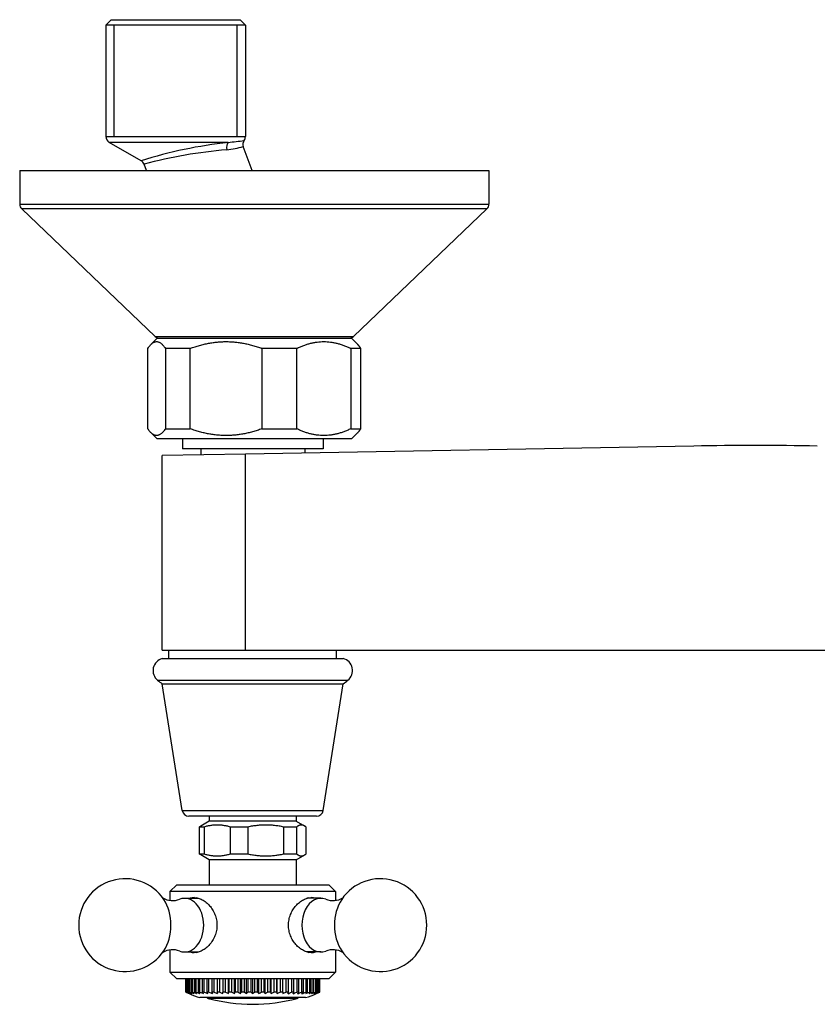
# Model space of a CAD drawing. Header units: millimetres. Extents: x -0.11 to 0.11, y -0.124 to 0.023.
import ezdxf

# ---------------------------------------------------------------- set-up
doc = ezdxf.new("R2010")
doc.units = ezdxf.units.MM
doc.layers.add('BLOCKS', color=3, linetype='Continuous')

msp = doc.modelspace()

# ---------------------------------------------------------------- linework, layer by layer
at = {"layer": 'BLOCKS'}
for p, q in [((-0.09637315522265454, 0.02250000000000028), (-0.09717315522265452, 0.02170000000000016)), ((-0.09637315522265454, 0.02250000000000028), (-0.07717315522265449, 0.0225)), ((-0.07717315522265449, 0.0225), (-0.07637315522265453, 0.02170000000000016)), ((-0.07637315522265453, 0.02170000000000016), (-0.09717315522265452, 0.02170000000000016)), ((-0.09717315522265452, 0.02170000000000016), (-0.09717315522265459, 0.005077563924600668)), ((-0.09594515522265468, 0.005077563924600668), (-0.09594515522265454, 0.02170000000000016)), ((-0.07760115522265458, 0.005077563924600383), (-0.07760115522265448, 0.02170000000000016)), ((-0.07637315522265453, 0.02170000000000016), (-0.07637315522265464, 0.005077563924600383)), ((-0.09717315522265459, 0.005077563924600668), (-0.0763757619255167, 0.005077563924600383)), ((-0.0763757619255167, 0.005077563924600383), (-0.07637315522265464, 0.005077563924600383)), ((-0.09193603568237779, 0.001478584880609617), (-0.09667287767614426, 0.004211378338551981)), ((-0.07892272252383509, 0.004211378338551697), (-0.09667287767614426, 0.004211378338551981)), ((-0.07535745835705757, 0), (-0.07668153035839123, 0.003570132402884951)), ((-0.1100443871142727, 0), (-0.1100443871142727, -0.005)), ((-0.1100443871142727, 0), (-0.0400443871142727, 0)), ((-0.0911422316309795, 0), (-0.09149842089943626, 0.0009604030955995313)), ((-0.0400443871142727, 0), (-0.0400443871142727, -0.005)), ((-0.1100443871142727, -0.005), (-0.0400443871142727, -0.005)), ((-0.08983421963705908, -0.02472328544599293), (-0.1097349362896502, -0.005723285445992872)), ((-0.04035383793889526, -0.005723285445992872), (-0.1097349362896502, -0.005723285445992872)), ((-0.06025455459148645, -0.02472328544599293), (-0.04035383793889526, -0.005723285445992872)), ((-0.08983421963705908, -0.02472328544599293), (-0.06025455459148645, -0.02472328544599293)), ((-0.08954438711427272, -0.025), (-0.09048477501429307, -0.02594038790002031)), ((-0.08954438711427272, -0.025), (-0.0605443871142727, -0.02499999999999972)), ((-0.0605443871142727, -0.02499999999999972), (-0.05960399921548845, -0.02594038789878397)), ((-0.09093683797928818, -0.03849999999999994), (-0.09093683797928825, -0.02649999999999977)), ((-0.08829628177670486, -0.02650000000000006), (-0.08829628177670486, -0.03850000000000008)), ((-0.08459451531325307, -0.02650000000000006), (-0.08829628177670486, -0.02650000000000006)), ((-0.08459451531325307, -0.03850000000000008), (-0.08459451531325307, -0.02650000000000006)), ((-0.07390564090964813, -0.02649999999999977), (-0.07390564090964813, -0.03849999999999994)), ((-0.06870206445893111, -0.02649999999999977), (-0.07390564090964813, -0.02649999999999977)), ((-0.06870206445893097, -0.03849999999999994), (-0.06870206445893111, -0.02649999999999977)), ((-0.06065374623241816, -0.02649999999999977), (-0.06065374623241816, -0.03849999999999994)), ((-0.0591519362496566, -0.02649999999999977), (-0.06065374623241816, -0.02649999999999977)), ((-0.0591519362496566, -0.03849999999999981), (-0.0591519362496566, -0.02649999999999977)), ((-0.08954438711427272, -0.03999999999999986), (-0.09048477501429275, -0.03905961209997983)), ((-0.08829628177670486, -0.03850000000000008), (-0.08459451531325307, -0.03850000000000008)), ((-0.07390564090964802, -0.03849999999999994), (-0.06870206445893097, -0.03849999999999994)), ((-0.06065374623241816, -0.03849999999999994), (-0.0591519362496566, -0.03849999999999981)), ((-0.0605443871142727, -0.03999999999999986), (-0.05960399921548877, -0.03905961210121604)), ((-0.0605443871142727, -0.03999999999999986), (-0.08954438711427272, -0.03999999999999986)), ((-0.08577603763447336, -0.04), (-0.08577603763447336, -0.04149999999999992)), ((-0.00949487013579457, -0.04106666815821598), (-0.07635431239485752, -0.04227542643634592)), ((-0.06477603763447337, -0.03999999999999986), (-0.06477603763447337, -0.04149999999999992)), ((-0.0763543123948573, -0.04227542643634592), (-0.08877603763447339, -0.0425)), ((-0.08877603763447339, -0.07150000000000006), (-0.08877603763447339, -0.0425)), ((-0.06477603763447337, -0.04149999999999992), (-0.08577603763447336, -0.04149999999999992)), ((-0.08302603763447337, -0.04149999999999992), (-0.08302603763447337, -0.04239604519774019)), ((-0.07635431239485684, -0.07150000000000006), (-0.07635431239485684, -0.04227542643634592)), ((-0.06752603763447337, -0.04149999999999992), (-0.06752603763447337, -0.04211581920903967)), ((-0.08877603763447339, -0.07150000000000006), (-0.07635431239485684, -0.07150000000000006)), ((-0.08777603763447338, -0.07274976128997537), (-0.08777603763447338, -0.07150000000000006)), ((-0.07635431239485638, -0.07150000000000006), (0.07580223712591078, -0.07150000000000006)), ((-0.06277603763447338, -0.07274904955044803), (-0.06277603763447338, -0.07150000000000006)), ((-0.08881746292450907, -0.07274979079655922), (-0.06177603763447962, -0.07274902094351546)), ((-0.06277603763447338, -0.07274904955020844), (-0.06177603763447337, -0.07274902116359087)), ((-0.08947146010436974, -0.07598131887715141), (-0.0610777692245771, -0.07598131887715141)), ((-0.08578155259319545, -0.09540643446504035), (-0.08877603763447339, -0.07650000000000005)), ((-0.08877603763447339, -0.07650000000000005), (-0.06177319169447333, -0.07650000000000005)), ((-0.0647705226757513, -0.09540643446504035), (-0.06177603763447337, -0.07650000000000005)), ((-0.08578155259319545, -0.09540643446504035), (-0.0647705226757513, -0.09540643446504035)), ((-0.06575821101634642, -0.09625), (-0.08479386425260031, -0.09625)), ((-0.08177603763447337, -0.09625), (-0.08177603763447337, -0.09700000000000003)), ((-0.06877603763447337, -0.09625), (-0.06877603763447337, -0.09700000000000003)), ((-0.08254784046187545, -0.09786602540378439), (-0.08324100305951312, -0.09786602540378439)), ((-0.08324100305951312, -0.1018839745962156), (-0.08324100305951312, -0.09786602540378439)), ((-0.08177603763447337, -0.09700000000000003), (-0.08304060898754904, -0.09773010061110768)), ((-0.08254784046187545, -0.09786602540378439), (-0.08254784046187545, -0.1018839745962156)), ((-0.07067984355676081, -0.09700000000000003), (-0.08177603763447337, -0.09700000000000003)), ((-0.07602391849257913, -0.09786602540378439), (-0.07861083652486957, -0.09786602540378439)), ((-0.07861083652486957, -0.1018839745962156), (-0.07861083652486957, -0.09786602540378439)), ((-0.07602391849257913, -0.09786602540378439), (-0.07602391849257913, -0.1018839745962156)), ((-0.06877603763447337, -0.09700000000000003), (-0.07067984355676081, -0.09700000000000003)), ((-0.06875211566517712, -0.09786602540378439), (-0.07064587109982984, -0.09786602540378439)), ((-0.07064587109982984, -0.1018839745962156), (-0.07064587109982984, -0.09786602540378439)), ((-0.06877603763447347, -0.09700000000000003), (-0.06751146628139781, -0.09773010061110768)), ((-0.06875211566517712, -0.09786602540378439), (-0.06875211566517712, -0.1018839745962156)), ((-0.06731107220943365, -0.1018839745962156), (-0.06731107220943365, -0.09786602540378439)), ((-0.08324100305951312, -0.1018839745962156), (-0.08254784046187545, -0.1018839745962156)), ((-0.08177603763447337, -0.1027500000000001), (-0.08304060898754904, -0.1020198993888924)), ((-0.07067984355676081, -0.1027500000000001), (-0.08177603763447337, -0.1027500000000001)), ((-0.08177603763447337, -0.1027500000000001), (-0.08177603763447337, -0.1065000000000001)), ((-0.07861083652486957, -0.1018839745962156), (-0.07602391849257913, -0.1018839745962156)), ((-0.06877603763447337, -0.1027500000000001), (-0.07067984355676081, -0.1027500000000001)), ((-0.07064587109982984, -0.1018839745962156), (-0.06875211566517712, -0.1018839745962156)), ((-0.06877603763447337, -0.1027500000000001), (-0.06751146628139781, -0.1020198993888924)), ((-0.06877603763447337, -0.1027500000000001), (-0.06877603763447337, -0.1065000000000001)), ((-0.0866260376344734, -0.1065000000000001), (-0.08762603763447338, -0.1075)), ((-0.0866260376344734, -0.1065000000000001), (-0.06725037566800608, -0.1065000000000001)), ((-0.06725037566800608, -0.1065000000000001), (-0.06392603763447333, -0.1065000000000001)), ((-0.06392603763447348, -0.1065000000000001), (-0.06292603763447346, -0.1075)), ((-0.08762603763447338, -0.1075), (-0.08762603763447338, -0.1088080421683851)), ((-0.06654326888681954, -0.1075), (-0.08762603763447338, -0.1075)), ((-0.08542301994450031, -0.1085000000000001), (-0.08334919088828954, -0.1085000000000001)), ((-0.06512905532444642, -0.1085000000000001), (-0.06720288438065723, -0.1085000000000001)), ((-0.06292603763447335, -0.1075), (-0.06654326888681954, -0.1075)), ((-0.06292603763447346, -0.1075), (-0.06292603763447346, -0.1088080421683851)), ((-0.08762603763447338, -0.1161919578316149), (-0.08762603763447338, -0.1195)), ((-0.08542301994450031, -0.1165000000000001), (-0.08334919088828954, -0.1165000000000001)), ((-0.06512905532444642, -0.1165000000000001), (-0.06720288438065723, -0.1165000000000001)), ((-0.06292603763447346, -0.1161919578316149), (-0.06292603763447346, -0.1195)), ((-0.0866260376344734, -0.1205), (-0.08762603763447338, -0.1195)), ((-0.08762603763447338, -0.1195), (-0.06654326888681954, -0.1195)), ((-0.06654326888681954, -0.1195), (-0.06292603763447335, -0.1195)), ((-0.06392603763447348, -0.1205), (-0.06292603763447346, -0.1195)), ((-0.06725037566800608, -0.1205), (-0.0866260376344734, -0.1205)), ((-0.08527199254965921, -0.1205), (-0.08527199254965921, -0.1224999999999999)), ((-0.08525173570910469, -0.1224999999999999), (-0.08525173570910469, -0.1205)), ((-0.08519679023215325, -0.1205), (-0.08519679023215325, -0.1224999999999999)), ((-0.08513540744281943, -0.1224999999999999), (-0.08513540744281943, -0.1205)), ((-0.08502727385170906, -0.1205), (-0.08502727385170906, -0.1224999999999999)), ((-0.08492412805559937, -0.1224999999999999), (-0.08492412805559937, -0.1205)), ((-0.0847630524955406, -0.1205), (-0.0847630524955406, -0.1224999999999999)), ((-0.08461993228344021, -0.1224999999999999), (-0.08461993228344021, -0.1205)), ((-0.08440746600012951, -0.1205), (-0.08440746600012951, -0.1224999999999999)), ((-0.08421724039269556, -0.1224999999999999), (-0.08421724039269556, -0.1205)), ((-0.08395878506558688, -0.1205), (-0.08395878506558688, -0.1224999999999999)), ((-0.08372452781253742, -0.1224999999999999), (-0.08372452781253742, -0.1205)), ((-0.0834303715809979, -0.1205), (-0.0834303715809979, -0.1224999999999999)), ((-0.08315872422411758, -0.1224999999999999), (-0.08315872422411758, -0.1205)), ((-0.08282339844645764, -0.1205), (-0.08282339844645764, -0.1224999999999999)), ((-0.08251684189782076, -0.1224999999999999), (-0.08251684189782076, -0.1205)), ((-0.08214374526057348, -0.1205), (-0.08214374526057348, -0.1224999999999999)), ((-0.08180509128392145, -0.1224999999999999), (-0.08180509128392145, -0.1205)), ((-0.08139798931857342, -0.1205), (-0.08139798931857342, -0.1224999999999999)), ((-0.08103035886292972, -0.1224999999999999), (-0.08103035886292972, -0.1205)), ((-0.08059334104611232, -0.1205), (-0.08059334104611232, -0.1224999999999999)), ((-0.08020551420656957, -0.1224999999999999), (-0.08020551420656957, -0.1205)), ((-0.0797543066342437, -0.1205), (-0.0797543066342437, -0.1224999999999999)), ((-0.0793337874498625, -0.1224999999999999), (-0.0793337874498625, -0.1205)), ((-0.07890047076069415, -0.1227107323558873), (-0.07890047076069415, -0.1205)), ((-0.07885071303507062, -0.1205), (-0.07885071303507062, -0.1224999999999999)), ((-0.07841755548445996, -0.1224999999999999), (-0.07841755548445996, -0.1205)), ((-0.0780226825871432, -0.1227103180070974), (-0.0780226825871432, -0.1205)), ((-0.07791825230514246, -0.1205), (-0.07791825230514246, -0.1224999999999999)), ((-0.07747109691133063, -0.1224999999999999), (-0.07747109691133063, -0.1205)), ((-0.07711833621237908, -0.1227098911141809), (-0.07711833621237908, -0.1205)), ((-0.07696046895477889, -0.1205), (-0.07696046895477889, -0.1224999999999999)), ((-0.0765035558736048, -0.1224999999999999), (-0.0765035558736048, -0.1205)), ((-0.07619614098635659, -0.1227094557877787), (-0.07619614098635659, -0.1205)), ((-0.07598658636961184, -0.1205), (-0.07598658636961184, -0.1224999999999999)), ((-0.07552427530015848, -0.1224999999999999), (-0.07552427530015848, -0.1205)), ((-0.07527050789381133, -0.1227047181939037), (-0.07527050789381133, -0.1205)), ((-0.0750168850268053, -0.1205), (-0.0750168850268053, -0.1224999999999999)), ((-0.0745541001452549, -0.1224999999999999), (-0.0745541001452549, -0.1205)), ((-0.07434487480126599, -0.1227090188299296), (-0.07434487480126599, -0.1205)), ((-0.07403829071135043, -0.1205), (-0.07403829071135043, -0.1224999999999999)), ((-0.07357996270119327, -0.1224999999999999), (-0.07357996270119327, -0.1205)), ((-0.0734226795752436, -0.1227090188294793), (-0.0734226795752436, -0.1205)), ((-0.07307161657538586, -0.1205), (-0.07307161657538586, -0.1224999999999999)), ((-0.07262215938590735, -0.1224999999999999), (-0.07262215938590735, -0.1205)), ((-0.07251833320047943, -0.1227090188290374), (-0.07251833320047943, -0.1205)), ((-0.0721261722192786, -0.1205), (-0.0721261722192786, -0.1224999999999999)), ((-0.07168991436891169, -0.1224999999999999), (-0.07168991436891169, -0.1205)), ((-0.07164054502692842, -0.1227090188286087), (-0.07164054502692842, -0.1205)), ((-0.07121106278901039, -0.1205), (-0.07121106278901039, -0.1224999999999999)), ((-0.07079776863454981, -0.1224999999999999), (-0.07079776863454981, -0.1205)), ((-0.07034046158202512, -0.1205), (-0.07034046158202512, -0.1224999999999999)), ((-0.06994825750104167, -0.1224999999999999), (-0.06994825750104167, -0.1205)), ((-0.06949682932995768, -0.1205), (-0.06949682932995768, -0.1224999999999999)), ((-0.06914443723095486, -0.1224999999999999), (-0.06914443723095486, -0.1205)), ((-0.06872474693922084, -0.1205), (-0.06872474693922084, -0.1224999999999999)), ((-0.06839966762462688, -0.1224999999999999), (-0.06839966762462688, -0.1205)), ((-0.06801575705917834, -0.1205), (-0.06801575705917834, -0.1224999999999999)), ((-0.06772112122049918, -0.1224999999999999), (-0.06772112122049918, -0.1205)), ((-0.0673766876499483, -0.1205), (-0.0673766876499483, -0.1224999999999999)), ((-0.06392603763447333, -0.1205), (-0.06725037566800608, -0.1205)), ((-0.06711533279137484, -0.1224999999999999), (-0.06711533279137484, -0.1205)), ((-0.06682671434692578, -0.1205), (-0.06682671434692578, -0.1224999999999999)), ((-0.06657584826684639, -0.1224999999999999), (-0.06657584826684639, -0.1205)), ((-0.06633483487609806, -0.1205), (-0.06633483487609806, -0.1224999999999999)), ((-0.066144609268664, -0.1224999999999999), (-0.066144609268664, -0.1205)), ((-0.06593214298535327, -0.1205), (-0.06593214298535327, -0.1224999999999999)), ((-0.06578902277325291, -0.1224999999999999), (-0.06578902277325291, -0.1205)), ((-0.06562794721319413, -0.1205), (-0.06562794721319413, -0.1224999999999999)), ((-0.0655248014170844, -0.1224999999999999), (-0.0655248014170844, -0.1205)), ((-0.06541666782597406, -0.1205), (-0.06541666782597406, -0.1224999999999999)), ((-0.06535528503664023, -0.1224999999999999), (-0.06535528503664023, -0.1205)), ((-0.06530033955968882, -0.1205), (-0.06530033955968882, -0.1224999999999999)), ((-0.06528008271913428, -0.1224999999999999), (-0.06528008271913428, -0.1205)), ((-0.08525173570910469, -0.1224999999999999), (-0.08527199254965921, -0.1224999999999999)), ((-0.08513540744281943, -0.1224999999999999), (-0.08519679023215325, -0.1224999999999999)), ((-0.08492412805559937, -0.1224999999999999), (-0.08502727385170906, -0.1224999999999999)), ((-0.08461993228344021, -0.1224999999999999), (-0.0847630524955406, -0.1224999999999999)), ((-0.08421724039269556, -0.1224999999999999), (-0.08440746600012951, -0.1224999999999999)), ((-0.08372452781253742, -0.1224999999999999), (-0.08395878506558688, -0.1224999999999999)), ((-0.08315872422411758, -0.1224999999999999), (-0.0834303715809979, -0.1224999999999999)), ((-0.06738870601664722, -0.1233), (-0.08316336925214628, -0.1233)), ((-0.08251684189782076, -0.1224999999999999), (-0.08282339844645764, -0.1224999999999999)), ((-0.0818050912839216, -0.1224999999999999), (-0.08214374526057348, -0.1224999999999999)), ((-0.0810303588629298, -0.1224999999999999), (-0.08139798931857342, -0.1224999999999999)), ((-0.08020551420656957, -0.1224999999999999), (-0.08059334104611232, -0.1224999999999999)), ((-0.0797543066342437, -0.1227062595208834), (-0.0797543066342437, -0.1225000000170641)), ((-0.0793337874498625, -0.1224999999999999), (-0.0797543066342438, -0.1224999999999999)), ((-0.07841755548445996, -0.1224999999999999), (-0.07885071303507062, -0.1224999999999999)), ((-0.07747109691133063, -0.1224999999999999), (-0.07791825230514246, -0.1224999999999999)), ((-0.0765035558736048, -0.1224999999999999), (-0.07696046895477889, -0.1224999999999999)), ((-0.07552427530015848, -0.1224999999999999), (-0.07598658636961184, -0.1224999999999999)), ((-0.0745541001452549, -0.1224999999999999), (-0.0750168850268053, -0.1224999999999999)), ((-0.07357996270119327, -0.1224999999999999), (-0.07403829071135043, -0.1224999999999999)), ((-0.07262215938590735, -0.1224999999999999), (-0.07307161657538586, -0.1224999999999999)), ((-0.07168991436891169, -0.1224999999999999), (-0.0721261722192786, -0.1224999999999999)), ((-0.07079776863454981, -0.1224999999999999), (-0.0712110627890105, -0.1224999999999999)), ((-0.07079776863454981, -0.1225000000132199), (-0.07079776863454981, -0.122709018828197)), ((-0.06994825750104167, -0.1224999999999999), (-0.07034046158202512, -0.1224999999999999)), ((-0.06914443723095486, -0.1224999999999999), (-0.06949682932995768, -0.1224999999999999)), ((-0.06839966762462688, -0.1224999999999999), (-0.06872474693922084, -0.1224999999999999)), ((-0.06772112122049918, -0.1224999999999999), (-0.06801575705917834, -0.1224999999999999)), ((-0.06711533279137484, -0.1224999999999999), (-0.0673766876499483, -0.1224999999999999)), ((-0.06657584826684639, -0.1224999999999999), (-0.06682671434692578, -0.1224999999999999)), ((-0.06614460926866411, -0.1224999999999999), (-0.06633483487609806, -0.1224999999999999)), ((-0.06578902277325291, -0.1224999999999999), (-0.06593214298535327, -0.1224999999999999)), ((-0.0655248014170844, -0.1224999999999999), (-0.06562794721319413, -0.1224999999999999)), ((-0.06535528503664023, -0.1224999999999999), (-0.06541666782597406, -0.1224999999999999)), ((-0.06528008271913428, -0.1224999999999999), (-0.06530033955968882, -0.1224999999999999)), ((-0.06864488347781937, -0.123414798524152), (-0.08190719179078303, -0.1234147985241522))]:
    msp.add_line(p, q, dxfattribs=at)
for centre, radius, start, end in [((-0.0961731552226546, 0.005077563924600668), 0.001, 180, 240.018360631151), ((-0.08273849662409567, 0.04565492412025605), 0.04161883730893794, 275.2604835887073, 278.5392972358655), ((-0.07574092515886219, 0.003917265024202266), 0.001002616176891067, 144.6419830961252, 200.256704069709), ((-0.07737315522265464, 0.005077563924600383), 0.001, 324.5423374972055, 0), ((-0.07079723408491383, -0.06683195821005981), 0.07150649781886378, 96.52477726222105, 107.1947615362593), ((-0.0728641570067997, -0.06960504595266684), 0.07298437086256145, 94.93966361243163, 104.792461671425), ((-0.08195836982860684, 0.02493608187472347), 0.02200792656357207, 277.3350299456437, 283.8729630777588), ((-0.0924414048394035, 0.0006079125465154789), 0.001006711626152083, 20.49591120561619, 59.86759783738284), ((-0.1090443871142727, -0.005), 0.001, 180, 226.3264034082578), ((-0.04104438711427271, -0.005), 0.001, 313.6735965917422, 0), ((-0.08914367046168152, -0.02399999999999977), 0.001, 226.3264034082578, 270), ((-0.06094510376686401, -0.02399999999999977), 0.0009999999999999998, 270, 313.6735965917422), ((-0.0002760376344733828, -0.5509833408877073), 0.5100000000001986, 88.96425693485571, 91.0357430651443), ((-0.08828961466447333, -0.07454505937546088), 0.00186, 105.1601376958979, 230.5502845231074), ((-0.06225961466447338, -0.07454505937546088), 0.00186, 309.4497154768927, 74.93067062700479), ((-0.08368952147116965, -0.06895471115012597), 0.009099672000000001, 230.5502845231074, 236.0148531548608), ((-0.06685970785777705, -0.06895471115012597), 0.009099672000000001, 303.9851468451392, 309.4497154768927), ((-0.08479386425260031, -0.09525000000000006), 0.001, 188.9999999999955, 270), ((-0.06575821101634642, -0.09525000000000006), 0.001, 270, 351.0000000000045), ((-0.09431488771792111, -0.1125), 0.006924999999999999, 33.67556700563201, 326.324432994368), ((-0.05623718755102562, -0.1125), 0.006924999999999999, 213.675567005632, 146.324432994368), ((-0.08722230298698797, -0.10588456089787), 0.002951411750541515, 239.7615774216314, 290.9494781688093), ((-0.08401598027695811, -0.1102859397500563), 0.001885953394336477, 89.78205458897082, 108.7430370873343), ((-0.06653609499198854, -0.1102859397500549), 0.001885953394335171, 71.25696291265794, 90.21794541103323), ((-0.0633295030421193, -0.105887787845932), 0.002948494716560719, 249.0232152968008, 300.2664067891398), ((-0.08722257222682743, -0.1191122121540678), 0.002948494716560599, 69.02321529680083, 120.2664067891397), ((-0.08401598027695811, -0.1147140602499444), 0.001885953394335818, 251.2569629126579, 270.2179454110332), ((-0.06653609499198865, -0.1147140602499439), 0.001885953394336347, 269.7820545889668, 288.7430370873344), ((-0.06332977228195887, -0.1191154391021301), 0.002951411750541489, 59.76157742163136, 110.9494781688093), ((-0.07527603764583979, -0.09928124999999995), 0.02528063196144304, 247.9273623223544, 251.820736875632), ((-0.07527603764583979, -0.09928124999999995), 0.0248808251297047, 248.9390307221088, 250.3489502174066), ((-0.08177603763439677, -0.122932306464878), 0.0005, 227.3399331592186, 254.792926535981), ((-0.06877603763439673, -0.122932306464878), 0.0005, 285.2070734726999, 312.6600668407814), ((-0.07527603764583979, -0.09928124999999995), 0.02528063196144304, 288.1792631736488, 292.0726377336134), ((-0.07527603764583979, -0.09928124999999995), 0.0248808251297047, 289.7427386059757, 291.0609693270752), ((-0.07527603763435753, -0.0990500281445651), 0.02525102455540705, 254.775054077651, 285.2249459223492)]:
    msp.add_arc(centre, radius, start, end, dxfattribs=at)
for centre, major_axis, ratio, start_param, end_param in [((-0.07852644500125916, 0.003345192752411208), (-0.0001463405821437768, 0.000989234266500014), 0.6569096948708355, 0.4156552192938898, 1.714632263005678), ((-0.08542301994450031, -0.1125), (0, 0.003999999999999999), 0.7071067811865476, 4.71238898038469, 6.549368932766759), ((-0.08330169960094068, -0.1125), (0, 0.004099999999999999), 0.7071067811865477, 0.1210360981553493, 0.2213144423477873), ((-0.06512905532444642, -0.1125), (0, 0.003999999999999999), 0.7071067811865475, 6.01700168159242, 9.690961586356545), ((-0.06725037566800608, -0.1125), (0, 0.004099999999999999), 0.7071067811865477, 6.061870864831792, 6.162149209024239), ((-0.09143342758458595, -0.1125), (0, 0.005599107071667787), 0.7071067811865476, 4.71238898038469, 5.468084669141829), ((-0.05911864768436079, -0.1125), (0, 0.005599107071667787), 0.7071067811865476, 0.8151006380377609, 2.326492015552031), ((-0.09143342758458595, -0.1125), (0, 0.005599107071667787), 0.7071067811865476, 3.956693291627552, 4.71238898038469), ((-0.08542301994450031, -0.1125), (0, 0.003999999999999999), 0.7071067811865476, 2.87540902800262, 4.71238898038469), ((-0.08330169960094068, -0.1125), (0, 0.004099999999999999), 0.7071067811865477, 2.920278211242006, 3.020556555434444), ((-0.06725037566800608, -0.1125), (0, 0.004099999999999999), 0.7071067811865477, 3.26262875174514, 3.36290709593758), ((-0.07762694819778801, -0.09928124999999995), (-2.367601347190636e-18, 0.02483498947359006), 0.8674881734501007, 2.778832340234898, 2.803343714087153), ((-0.07721379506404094, -0.09928124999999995), (2.051807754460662e-18, 0.02483498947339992), 0.9120703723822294, 2.778832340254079, 2.803343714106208), ((-0.07793215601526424, -0.09928124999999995), (-2.575687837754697e-18, 0.02485046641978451), 0.8202720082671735, 2.777195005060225, 2.80157765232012), ((-0.07678198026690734, -0.09928124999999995), (1.657164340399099e-18, 0.02483498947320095), 0.9478688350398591, 2.778832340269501, 2.803343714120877), ((-0.07820453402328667, -0.09928124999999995), (-2.703940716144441e-18, 0.02486574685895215), 0.7666725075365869, 2.775587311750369, 2.799844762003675), ((-0.07633566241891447, -0.09928124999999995), (1.198837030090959e-18, 0.0248349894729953), 0.9745388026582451, 2.77883234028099, 2.803343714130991), ((-0.07853319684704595, -0.09928124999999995), (-2.746063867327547e-18, 0.02486574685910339), 0.7000500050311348, 2.775587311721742, 2.799844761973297), ((-0.07587913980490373, -0.09928124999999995), (6.944390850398e-19, 0.02483498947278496), 0.9918234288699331, 2.778832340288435, 2.803343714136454), ((-0.0788304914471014, -0.09928124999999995), (-2.682657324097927e-18, 0.0248657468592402), 0.6266856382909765, 2.775587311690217, 2.799844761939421), ((-0.07908580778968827, -0.09928124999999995), (-2.516329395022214e-18, 0.02486744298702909), 0.5472859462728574, 2.775409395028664, 2.800127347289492), ((-0.07473645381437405, -0.09928124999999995), (-6.969434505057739e-19, 0.0249245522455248), 0.9918234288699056, 2.769480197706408, 2.793710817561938), ((-0.0793111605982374, -0.09928124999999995), (-2.253126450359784e-18, 0.02486754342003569), 0.4626155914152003, 2.775398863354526, 2.800088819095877), ((-0.07432777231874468, -0.09928124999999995), (-1.20315166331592e-18, 0.02492437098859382), 0.9745388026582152, 2.769498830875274, 2.793700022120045), ((-0.07949769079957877, -0.09928124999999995), (-1.903333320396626e-18, 0.02486762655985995), 0.3734899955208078, 2.775390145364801, 2.800047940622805), ((-0.07392802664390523, -0.09928124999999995), (-1.663116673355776e-18, 0.02492419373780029), 0.9478688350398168, 2.769517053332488, 2.793684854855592), ((-0.07964362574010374, -0.09928124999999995), (-1.480392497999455e-18, 0.0248676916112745), 0.2807674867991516, 2.775383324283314, 2.800005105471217), ((-0.07354108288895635, -0.09928124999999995), (-2.059163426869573e-18, 0.02492402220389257), 0.9120703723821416, 2.76953468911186, 2.793665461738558), ((-0.07974757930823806, -0.09928124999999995), (-1.000557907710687e-18, 0.02486773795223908), 0.185341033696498, 2.775378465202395, 2.799960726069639), ((-0.07317068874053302, -0.09928124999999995), (-2.376073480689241e-18, 0.02492385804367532), 0.8674881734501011, 2.769551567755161, 2.793642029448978), ((-0.07980856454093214, -0.09928124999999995), (-4.822702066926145e-19, 0.02486776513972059), 0.08812964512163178, 2.775375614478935, 2.799915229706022), ((-0.07280664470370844, -0.09928124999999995), (-2.581781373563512e-18, 0.02490925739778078), 0.8202720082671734, 2.771056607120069, 2.794641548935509), ((-0.07244981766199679, -0.09928124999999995), (-2.707060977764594e-18, 0.0248944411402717), 0.7666725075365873, 2.772591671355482, 2.796822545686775), ((-0.0796428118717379, -0.09928124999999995), (4.82849540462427e-19, 0.0248976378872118), 0.08812964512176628, 3.48672011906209, 3.510925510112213), ((-0.07213206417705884, -0.09928124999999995), (-2.749217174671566e-18, 0.0248943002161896), 0.7000500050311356, 2.77260631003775, 2.796789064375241), ((-0.07958406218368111, -0.09928124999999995), (1.001759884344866e-18, 0.02489761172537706), 0.1853410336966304, 3.486766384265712, 3.510922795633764), ((-0.07184453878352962, -0.09928124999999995), (-2.685724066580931e-18, 0.02489417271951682), 0.6266856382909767, 2.772619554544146, 2.796752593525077), ((-0.07948391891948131, -0.09928124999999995), (1.482171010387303e-18, 0.02489756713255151), 0.2807674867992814, 3.486812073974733, 3.510918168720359), ((-0.07159004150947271, -0.09928124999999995), (-2.519022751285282e-18, 0.02489405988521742), 0.5472859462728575, 2.772631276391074, 2.796713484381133), ((-0.07934333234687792, -0.09928124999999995), (1.905620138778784e-18, 0.02489750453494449), 0.3734899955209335, 3.486856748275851, 3.51091167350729), ((-0.07137105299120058, -0.09928124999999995), (-2.255520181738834e-18, 0.02489396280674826), 0.4626155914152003, 2.772641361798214, 2.796161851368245), ((-0.07917232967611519, -0.09928124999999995), (2.255677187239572e-18, 0.02489569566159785), 0.4626155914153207, 3.487216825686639, 3.510723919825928), ((-0.07119922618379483, -0.09928124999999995), (-1.905481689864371e-18, 0.0248956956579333), 0.3734899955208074, 2.772461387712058, 2.796478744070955), ((-0.07895428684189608, -0.09928124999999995), (2.519188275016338e-18, 0.02489569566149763), 0.5472859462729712, 3.486706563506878, 3.510723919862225), ((-0.0710579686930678, -0.09928124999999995), (-1.482059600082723e-18, 0.02489569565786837), 0.2807674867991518, 2.77246138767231, 2.796478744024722), ((-0.0787008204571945, -0.09928124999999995), (2.685888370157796e-18, 0.02489569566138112), 0.6266856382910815, 3.486706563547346, 3.510723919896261), ((-0.07095733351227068, -0.09928124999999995), (-1.001682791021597e-18, 0.02489569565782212), 0.1853410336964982, 2.772461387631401, 2.796478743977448), ((-0.0784143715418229, -0.09928124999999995), (2.749371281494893e-18, 0.02489569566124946), 0.7000500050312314, 3.486706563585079, 3.51072391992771), ((-0.07089828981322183, -0.09928124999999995), (-4.82811874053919e-19, 0.02489569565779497), 0.08812964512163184, 2.772461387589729, 2.796478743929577), ((-0.07809769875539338, -0.09928124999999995), (2.707197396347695e-18, 0.0248956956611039), 0.7666725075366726, 3.486706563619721, 3.510723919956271), ((-0.07774181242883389, -0.09928124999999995), (2.581894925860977e-18, 0.02491035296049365), 0.820272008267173, 3.488339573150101, 3.512241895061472), ((-0.07073253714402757, -0.09928124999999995), (4.822310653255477e-19, 0.02486574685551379), 0.08812964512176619, 3.482189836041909, 3.507597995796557), ((-0.07736764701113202, -0.09928124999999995), (2.376519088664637e-18, 0.02492853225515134), 0.8674881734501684, 3.489226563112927, 3.514113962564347), ((-0.07079381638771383, -0.09928124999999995), (1.00047779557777e-18, 0.02486574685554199), 0.1853410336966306, 3.482189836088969, 3.50759799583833), ((-0.07700006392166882, -0.09928124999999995), (2.059536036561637e-18, 0.02492853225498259), 0.912070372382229, 3.489226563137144, 3.514113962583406), ((-0.07089826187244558, -0.09928124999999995), (1.480276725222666e-18, 0.02486574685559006), 0.2807674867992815, 3.482189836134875, 3.507597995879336), ((-0.07661587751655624, -0.09928124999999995), (1.663406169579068e-18, 0.02492853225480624), 0.9478688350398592, 3.489226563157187, 3.514113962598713), ((-0.07104486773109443, -0.09928124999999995), (1.90318945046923e-18, 0.02486574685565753), 0.373489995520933, 3.482189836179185, 3.507597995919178), ((-0.07621878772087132, -0.09928124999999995), (1.203352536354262e-18, 0.02492853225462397), 0.9745388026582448, 3.489226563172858, 3.514113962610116), ((-0.07123222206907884, -0.09928124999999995), (2.252963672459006e-18, 0.02486574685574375), 0.4626155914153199, 3.483340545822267, 3.507597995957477), ((-0.07581544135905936, -0.09928124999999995), (6.969501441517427e-19, 0.02492479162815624), 0.9918234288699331, 3.489939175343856, 3.513729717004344), ((-0.07144000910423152, -0.09928124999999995), (2.515746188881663e-18, 0.02486167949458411), 0.5472859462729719, 3.484016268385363, 3.507170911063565), ((-0.07172158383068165, -0.09928124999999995), (2.682657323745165e-18, 0.02486574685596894), 0.6266856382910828, 3.483340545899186, 3.50759799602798), ((-0.07467293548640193, -0.09928124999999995), (-6.944390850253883e-19, 0.02483498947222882), 0.9918234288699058, 3.479841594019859, 3.504352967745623), ((-0.07201887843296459, -0.09928124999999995), (2.746063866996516e-18, 0.02486574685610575), 0.7000500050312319, 3.48334054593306, 3.507597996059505), ((-0.07421641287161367, -0.09928124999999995), (-1.198837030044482e-18, 0.02483498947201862), 0.974538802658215, 3.479841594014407, 3.50435296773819), ((-0.07234754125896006, -0.09928124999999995), (2.703940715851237e-18, 0.02486574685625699), 0.7666725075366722, 3.483340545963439, 3.507597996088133), ((-0.07377009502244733, -0.09928124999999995), (-1.65716434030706e-18, 0.02483498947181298), 0.9478688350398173, 3.479841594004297, 3.504352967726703), ((-0.07261991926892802, -0.09928124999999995), (2.57568783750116e-18, 0.02485046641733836), 0.8202720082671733, 3.481607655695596, 3.505990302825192), ((-0.07333828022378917, -0.09928124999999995), (-2.051807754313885e-18, 0.02483498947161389), 0.9120703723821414, 3.479841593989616, 3.504352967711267), ((-0.07292512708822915, -0.09928124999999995), (2.367601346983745e-18, 0.02483498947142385), 0.8674881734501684, 3.479841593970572, 3.504352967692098)]:
    msp.add_ellipse(centre, major_axis=major_axis, ratio=ratio, start_param=start_param, end_param=end_param, dxfattribs=at)
for points, weights in [([(-0.0909368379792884, -0.02649999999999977), (-0.08961655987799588, -0.02456250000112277), (-0.08829628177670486, -0.02650000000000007)], [1.435483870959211, 1.531182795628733, 1.435483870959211]), ([(-0.08459451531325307, -0.02650000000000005), (-0.07925007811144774, -0.02456250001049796), (-0.07390564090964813, -0.02649999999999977)], [1.435483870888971, 1.531182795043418, 1.43548387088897]), ([(-0.06870206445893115, -0.02649999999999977), (-0.06467790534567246, -0.02456249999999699), (-0.06065374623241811, -0.02649999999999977)], [1.435483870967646, 1.531182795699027, 1.435483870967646]), ([(-0.05915193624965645, -0.02649999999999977), (-0.05938199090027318, -0.02616239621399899), (-0.05960399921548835, -0.02594038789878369)], [1.43548387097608, 1.451289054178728, 1.461873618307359]), ([(-0.08829628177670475, -0.03849999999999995), (-0.08961655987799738, -0.04043749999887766), (-0.09093683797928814, -0.03849999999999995)], [1.449596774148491, 1.546236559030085, 1.449596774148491]), ([(-0.07390564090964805, -0.03849999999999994), (-0.07925007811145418, -0.04043749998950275), (-0.08459451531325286, -0.03849999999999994)], [1.449596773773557, 1.546236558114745, 1.449596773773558]), ([(-0.06065374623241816, -0.03850000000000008), (-0.06467790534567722, -0.04043750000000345), (-0.06870206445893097, -0.03850000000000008)], [1.449596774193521, 1.546236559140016, 1.449596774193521]), ([(-0.05960399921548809, -0.03905961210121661), (-0.05938199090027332, -0.0388376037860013), (-0.05915193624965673, -0.03849999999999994)], [1.476245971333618, 1.465557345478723, 1.449596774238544]), ([(-0.08324100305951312, -0.09786602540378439), (-0.08313930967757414, -0.09778708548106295), (-0.08304060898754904, -0.09773010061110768)], [1, 1.008899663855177, 1.0154232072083]), ([(-0.07861083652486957, -0.09786602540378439), (-0.08057933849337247, -0.09730671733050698), (-0.08254784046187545, -0.09786602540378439)], [1, 1.066666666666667, 1]), ([(-0.07064587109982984, -0.09786602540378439), (-0.07333489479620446, -0.09730671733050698), (-0.07602391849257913, -0.09786602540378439)], [1, 1.066666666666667, 1]), ([(-0.06731107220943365, -0.09786602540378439), (-0.06803159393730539, -0.09730671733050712), (-0.06875211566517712, -0.09786602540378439)], [1, 1.06666666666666, 1]), ([(-0.08304060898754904, -0.1020198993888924), (-0.08313930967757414, -0.1019629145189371), (-0.08324100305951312, -0.1018839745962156)], [1.015423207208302, 1.008899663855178, 1]), ([(-0.08254784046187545, -0.1018839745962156), (-0.08057933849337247, -0.1024432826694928), (-0.07861083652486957, -0.1018839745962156)], [1, 1.06666666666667, 1]), ([(-0.07602391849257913, -0.1018839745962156), (-0.07333489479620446, -0.1024432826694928), (-0.07064587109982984, -0.1018839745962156)], [1, 1.06666666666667, 1]), ([(-0.06875211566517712, -0.1018839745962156), (-0.06803159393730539, -0.102443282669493), (-0.06731107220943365, -0.1018839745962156)], [1, 1.066666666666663, 1])]:
    msp.add_rational_spline(points, weights, degree=2, dxfattribs=at)
for points, knots in [([(-0.0840088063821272, -0.1084), (-0.08382532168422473, -0.1084), (-0.08363007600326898, -0.1084250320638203), (-0.08323018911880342, -0.1085297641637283), (-0.08302555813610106, -0.1086094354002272), (-0.0826229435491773, -0.1088192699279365), (-0.08242464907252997, -0.1089495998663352), (-0.08204992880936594, -0.1092499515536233), (-0.0818735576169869, -0.1094199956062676), (-0.0815559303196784, -0.1097818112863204), (-0.08140350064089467, -0.1099862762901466), (-0.08113032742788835, -0.1104320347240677), (-0.08100962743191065, -0.1106733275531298), (-0.0808135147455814, -0.1111777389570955), (-0.0807379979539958, -0.1114412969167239), (-0.08063841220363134, -0.111972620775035), (-0.08061439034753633, -0.1122403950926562), (-0.08061439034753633, -0.1125), (-0.08061439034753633, -0.1127596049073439), (-0.08063841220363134, -0.1130273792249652), (-0.0807379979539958, -0.1135587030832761), (-0.0808135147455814, -0.1138222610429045), (-0.08100962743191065, -0.1143266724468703), (-0.08113032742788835, -0.1145679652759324), (-0.08140350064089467, -0.1150137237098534), (-0.0815559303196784, -0.1152181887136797), (-0.0818735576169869, -0.1155800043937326), (-0.08204992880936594, -0.1157500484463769), (-0.08242464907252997, -0.1160504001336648), (-0.0826229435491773, -0.1161807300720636), (-0.08302555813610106, -0.116390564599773), (-0.08323018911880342, -0.1164702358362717), (-0.08363007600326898, -0.1165749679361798), (-0.08382532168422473, -0.1166000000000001), (-0.0840088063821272, -0.1166000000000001)], [18.6872924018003, 18.6872924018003, 18.6872924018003, 18.6872924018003, 19.4657520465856, 19.4657520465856, 20.2442116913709, 20.2442116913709, 21.0226713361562, 21.0226713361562, 21.8011309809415, 21.8011309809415, 22.57994570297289, 22.57994570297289, 23.35876042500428, 23.35876042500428, 24.13757514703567, 24.13757514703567, 24.91638986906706, 24.91638986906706, 24.91638986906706, 25.69520459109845, 25.69520459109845, 26.47401931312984, 26.47401931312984, 27.25283403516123, 27.25283403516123, 28.03164875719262, 28.03164875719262, 28.81010840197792, 28.81010840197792, 29.58856804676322, 29.58856804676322, 30.36702769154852, 30.36702769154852, 31.14548733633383, 31.14548733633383, 31.14548733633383, 31.14548733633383]), ([(-0.06654326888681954, -0.1166000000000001), (-0.06672675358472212, -0.1166000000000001), (-0.06692199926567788, -0.1165749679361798), (-0.06732188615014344, -0.1164702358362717), (-0.06752651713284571, -0.116390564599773), (-0.06792913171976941, -0.1161807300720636), (-0.06812742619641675, -0.1160504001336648), (-0.06850214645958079, -0.1157500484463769), (-0.06867851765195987, -0.1155800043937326), (-0.06899614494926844, -0.1152181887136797), (-0.06914857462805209, -0.1150137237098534), (-0.06942174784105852, -0.1145679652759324), (-0.06954244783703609, -0.1143266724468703), (-0.06973856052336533, -0.1138222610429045), (-0.06981407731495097, -0.1135587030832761), (-0.06991366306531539, -0.1130273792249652), (-0.06993768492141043, -0.1127596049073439), (-0.06993768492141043, -0.1122403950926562), (-0.06991366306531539, -0.111972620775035), (-0.06981407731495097, -0.1114412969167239), (-0.06973856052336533, -0.1111777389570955), (-0.06954244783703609, -0.1106733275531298), (-0.06942174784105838, -0.1104320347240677), (-0.06914857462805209, -0.1099862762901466), (-0.06899614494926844, -0.1097818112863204), (-0.06867851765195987, -0.1094199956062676), (-0.06850214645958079, -0.1092499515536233), (-0.06812742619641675, -0.1089495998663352), (-0.06792913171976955, -0.1088192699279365), (-0.06752651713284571, -0.1086094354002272), (-0.06732188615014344, -0.1085297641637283), (-0.06692199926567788, -0.1084250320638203), (-0.06672675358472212, -0.1084), (-0.06654326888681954, -0.1084)], [6.229097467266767, 6.229097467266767, 6.229097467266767, 6.229097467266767, 7.007557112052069, 7.007557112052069, 7.786016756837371, 7.786016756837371, 8.564476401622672, 8.564476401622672, 9.342936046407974, 9.342936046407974, 10.12175076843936, 10.12175076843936, 10.90056549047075, 10.90056549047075, 11.67938021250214, 11.67938021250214, 12.45819493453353, 12.45819493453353, 13.23700965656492, 13.23700965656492, 14.01582437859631, 14.01582437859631, 14.7946391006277, 14.7946391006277, 15.57345382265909, 15.57345382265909, 16.35191346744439, 16.35191346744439, 17.13037311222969, 17.13037311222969, 17.908832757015, 17.908832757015, 18.6872924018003, 18.6872924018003, 18.6872924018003, 18.6872924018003])]:
    msp.add_open_spline(points, degree=3, knots=knots, dxfattribs=at)

doc.saveas('drawing.dxf')
